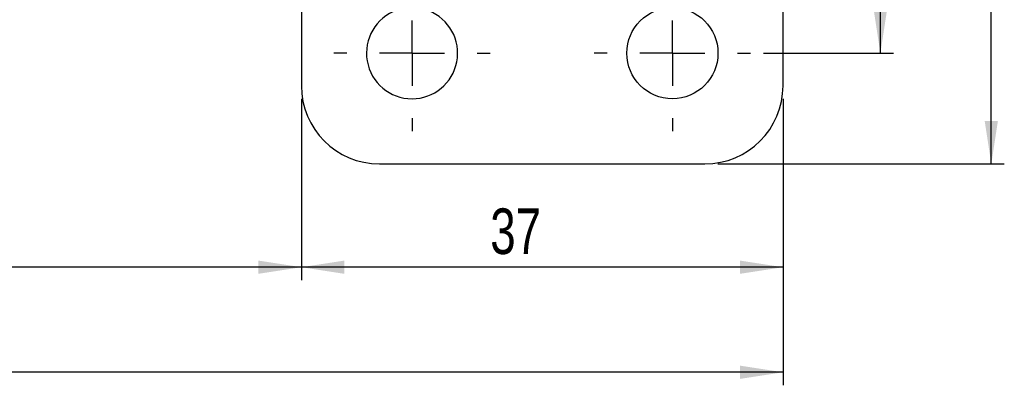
# Model space of a CAD drawing. Extents: x 53 to 379, y 16 to 291.
# Tile 2 of 17: x 146 to 222, y 16 to 44. Entities that reach past the tile are written whole.
import ezdxf

# ---------------------------------------------------------------- set-up
doc = ezdxf.new("R2010")
doc.units = 0
doc.layers.get('0').update_dxf_attribs({"linetype": 'CONTINUOUS'})
doc.layers.add('FORMATO', color=179, linetype='CONTINUOUS')
doc.styles.add('SLDTEXTSTYLE0', font='TXT', dxfattribs={"width": 0.75})
doc.dimstyles.new('SLDDIMSTYLE0', dxfattribs={"dimtxt": 3.5, "dimasz": 3.302, "dimexe": 0, "dimexo": 0.0625, "dimgap": 0.875, "dimtad": 1, "dimdec": 0, "dimrnd": 1e-09, "dimzin": 12, "dimtxsty": 'SLDTEXTSTYLE0', "dimsah": 1, "dimcen": 0.09, "dimazin": 3, "dimtfac": 1, "dimtdec": 0, "dimtofl": 0, "dimtmove": 0, "dimatfit": 3, "dimtolj": 1, "dimtzin": 12})
doc.dimstyles.new('SLDDIMSTYLE2', dxfattribs={"dimtxt": 3.5, "dimasz": 3.302, "dimexe": 0, "dimexo": 0.0625, "dimgap": 0.875, "dimtad": 1, "dimdec": 3, "dimrnd": 1e-09, "dimzin": 12, "dimtxsty": 'SLDTEXTSTYLE0', "dimsah": 1, "dimcen": 0.09, "dimazin": 3, "dimtfac": 1, "dimtdec": 3, "dimtofl": 0, "dimtmove": 0, "dimatfit": 3, "dimtolj": 1, "dimtzin": 12})
doc.dimstyles.new('SLDDIMSTYLE3', dxfattribs={"dimtxt": 3.5, "dimasz": 3.302, "dimexe": 0, "dimexo": 0.0625, "dimgap": 0.875, "dimtad": 1, "dimdec": 1, "dimrnd": 1e-09, "dimzin": 12, "dimtxsty": 'SLDTEXTSTYLE0', "dimsah": 1, "dimcen": 0.09, "dimazin": 3, "dimtfac": 1, "dimtofl": 0, "dimtmove": 0, "dimatfit": 3, "dimtolj": 1, "dimtzin": 12})

# ---------------------------------------------------------------- blocks, each defined once
blk = doc.blocks.new('_D_2')
at = {"layer": 'FORMATO'}
for p, q in [((199.684, 83.704), (221.684, 83.704)), ((220.684, 33.204), (220.684, 83.704)), ((199.684, 33.204), (221.684, 33.204))]:
    blk.add_line(p, q, dxfattribs=at)
for points in [[(220.684, 83.704), (220.176, 80.402), (221.192, 80.402)], [(220.684, 33.204), (221.192, 36.506), (220.176, 36.506)]]:
    blk.add_solid(points, dxfattribs=at)
at = {"layer": 'FORMATO', "insert": (216.172, 54.458), "char_height": 3.5, "attachment_point": 1, "rotation": 90, "style": 'SLDTEXTSTYLE0'}
blk.add_mtext('50,5', dxfattribs=at)
blk = doc.blocks.new('_D_3')
at = {"layer": 'FORMATO'}
for p, q in [((203.184, 75.204), (213.164, 75.204)), ((212.164, 41.704), (212.164, 75.204)), ((203.184, 41.704), (213.164, 41.704))]:
    blk.add_line(p, q, dxfattribs=at)
for points in [[(212.164, 75.204), (211.656, 71.902), (212.672, 71.902)], [(212.164, 41.704), (212.672, 45.006), (211.656, 45.006)]]:
    blk.add_solid(points, dxfattribs=at)
at = {"layer": 'FORMATO', "insert": (207.652, 54.458), "char_height": 3.5, "attachment_point": 1, "rotation": 90, "style": 'SLDTEXTSTYLE0'}
blk.add_mtext('33,5', dxfattribs=at)
blk = doc.blocks.new('_D_4')
at = {"layer": 'FORMATO'}
for p, q in [((84.783, 53.152), (84.783, 16.204)), ((204.684, 38.204), (204.684, 16.204)), ((204.684, 17.204), (84.783, 17.204))]:
    blk.add_line(p, q, dxfattribs=at)
for points in [[(84.783, 17.204), (88.085, 16.696), (88.085, 17.712)], [(204.684, 17.204), (201.382, 17.712), (201.382, 16.696)]]:
    blk.add_solid(points, dxfattribs=at)
at = {"layer": 'FORMATO', "insert": (138.295, 21.716), "char_height": 3.5, "attachment_point": 1, "style": 'SLDTEXTSTYLE0'}
blk.add_mtext('120', dxfattribs=at)
blk = doc.blocks.new('_D_6')
at = {"layer": 'FORMATO'}
for p, q in [((84.783, 53.152), (84.783, 24.271)), ((167.684, 38.204), (167.684, 24.271)), ((167.684, 25.271), (84.783, 25.271))]:
    blk.add_line(p, q, dxfattribs=at)
for points in [[(84.783, 25.271), (88.085, 24.763), (88.085, 25.779)], [(167.684, 25.271), (164.382, 25.779), (164.382, 24.763)]]:
    blk.add_solid(points, dxfattribs=at)
at = {"layer": 'FORMATO', "insert": (121.306, 29.782), "char_height": 3.5, "attachment_point": 1, "style": 'SLDTEXTSTYLE0'}
blk.add_mtext('83', dxfattribs=at)
blk = doc.blocks.new('_D_7')
at = {"layer": 'FORMATO'}
for p, q in [((167.684, 38.204), (167.684, 24.271)), ((204.684, 38.204), (204.684, 24.271)), ((204.684, 25.271), (167.684, 25.271))]:
    blk.add_line(p, q, dxfattribs=at)
for points in [[(167.684, 25.271), (170.986, 24.763), (170.986, 25.779)], [(204.684, 25.271), (201.382, 25.779), (201.382, 24.763)]]:
    blk.add_solid(points, dxfattribs=at)
at = {"layer": 'FORMATO', "insert": (182.192, 29.782), "char_height": 3.5, "attachment_point": 1, "style": 'SLDTEXTSTYLE0'}
blk.add_mtext('37', dxfattribs=at)
blk = doc.blocks.new('SW_CENTERMARKSYMBOL_1')
at = {"layer": 'FORMATO', "color": 0}
for p, q in [((0, 5), (0, 6)), ((0, 0), (0, 2.5)), ((-5, 0), (-6, 0)), ((0, 0), (-2.5, 0)), ((0, 0), (0, -2.5)), ((0, 0), (2.5, 0)), ((5, 0), (6, 0)), ((0, -5), (0, -6))]:
    blk.add_line(p, q, dxfattribs=at)
blk = doc.blocks.new('SW_CENTERMARKSYMBOL_2')
at = {"layer": 'FORMATO', "color": 0}
for p, q in [((0, 38.5), (0, 39.5)), ((0, 33.5), (0, 36)), ((-5, 33.5), (-6, 33.5)), ((0, 33.5), (-2.5, 33.5)), ((0, 33.5), (0, 31)), ((0, 33.5), (2.5, 33.5)), ((5, 33.5), (6, 33.5)), ((0, 28.5), (0, 27.5)), ((0, 5), (0, 6)), ((0, 0), (0, 2.5)), ((-5, 0), (-6, 0)), ((0, 0), (-2.5, 0)), ((0, 0), (0, -2.5)), ((0, 0), (2.5, 0)), ((5, 0), (6, 0)), ((0, -5), (0, -6))]:
    blk.add_line(p, q, dxfattribs=at)

msp = doc.modelspace()

# ---------------------------------------------------------------- linework, layer by layer
at = {"color": 7, "linetype": 'CONTINUOUS'}
for p, q in [((204.683764, 39.204008), (204.683764, 50.174141)), ((167.683764, 44.970334), (167.683764, 39.204008)), ((173.683764, 33.204008), (198.683764, 33.204008))]:
    msp.add_line(p, q, dxfattribs=at)
msp.add_circle((196.183764, 41.704008), 3.5, dxfattribs=at)
for centre, radius, start, end in [((176.183764, 41.704008), 3.5, 109.53581312, 270), ((176.183764, 41.704008), 3.5, 270, 68.43656343), ((173.683764, 39.204008), 6, 180, 270), ((198.683764, 39.204008), 6, 270, 0)]:
    msp.add_arc(centre, radius, start, end, dxfattribs=at)

# ---------------------------------------------------------------- block references
at = {"layer": 'FORMATO'}
for name, p in [('SW_CENTERMARKSYMBOL_2', (176.183764, 41.704008)), ('SW_CENTERMARKSYMBOL_1', (196.183764, 41.704008))]:
    msp.add_blockref(name, p, dxfattribs=at)

# ---------------------------------------------------------------- dimensions: what is measured, and where the dimension line sits
for base, p1, p2, angle, dimstyle, picture, middle in [((220.683764, 83.704008), (198.683764, 33.204008), (198.683764, 83.704008), 90, 'SLDDIMSTYLE2', '_D_2', (220.683764, 58.983282)), ((212.164033, 75.204008), (202.183764, 41.704008), (202.183764, 75.204008), 90, 'SLDDIMSTYLE3', '_D_3', (212.164033, 58.983282)), ((84.783034, 25.270708), (167.683764, 39.204008), (84.783034, 54.152211), 0, 'SLDDIMSTYLE0', '_D_6', (123.891653, 25.270708)), ((167.683764, 25.270708), (204.683764, 39.204008), (167.683764, 39.204008), 0, 'SLDDIMSTYLE2', '_D_7', (184.778263, 25.270708))]:
    dim = msp.add_linear_dim(base=base, p1=p1, p2=p2, angle=angle, dimstyle=dimstyle, dxfattribs=at)
    dim.commit()
    dim.dimension.update_dxf_attribs({"geometry": picture, "text_midpoint": middle, "dimtype": 160})
dim = msp.add_linear_dim(base=(84.783034, 17.204008), p1=(204.683764, 39.204008), p2=(84.783034, 54.152211), dimstyle='SLDDIMSTYLE0', dxfattribs=at)
dim.commit()
dim.dimension.update_dxf_attribs({"geometry": '_D_4', "text_midpoint": (142.173888, 17.204008), "dimtype": 160})

doc.saveas('drawing.dxf')
